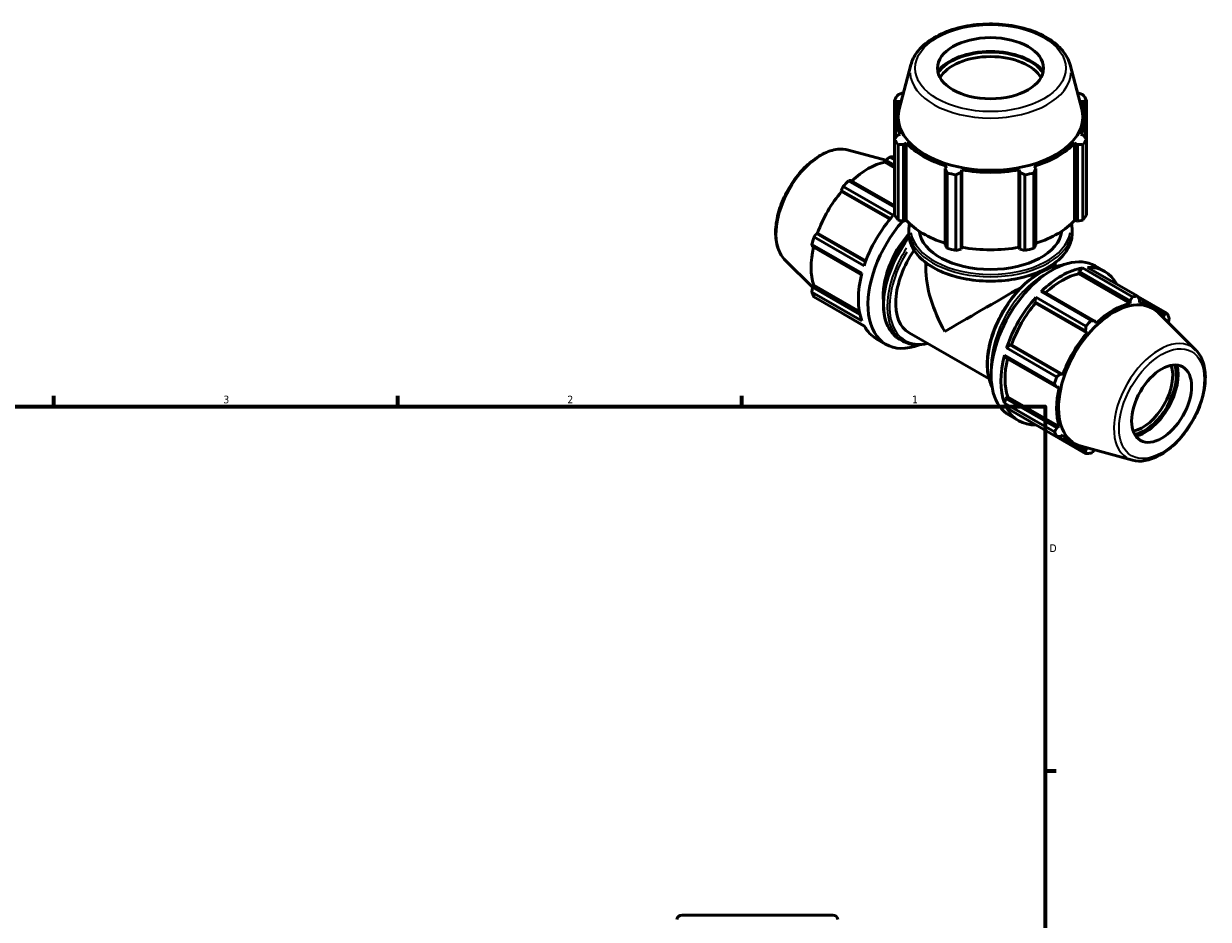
# Model space of a CAD drawing. Header units: inches. Extents: x 0.1 to 36.9, y -6.4 to 25.7.
# Tile 6 of 6: x 20.9 to 35.5, y 14.7 to 25.7. Entities that reach past the tile are written whole.
import ezdxf

# ---------------------------------------------------------------- set-up
doc = ezdxf.new("R2010")
doc.units = ezdxf.units.IN
doc.header["$MEASUREMENT"] = 0
for name, color, linetype, lineweight in [('Border (ANSI)', 7, 'Continuous', 70), ('Visible (ANSI)', 7, 'Continuous', 50), ('Visible Narrow (ANSI)', 7, 'Continuous', 35)]:
    doc.layers.add(name, color=color, linetype=linetype, lineweight=lineweight)
doc.styles.add('Note Text (ANSI)', font='tahoma.ttf')

# ---------------------------------------------------------------- blocks, each defined once
blk = doc.blocks.new('Borders Default Border')
at = {"layer": 'Border (ANSI)'}
for p, q in [((21.25, 21), (21.25, 21.134)), ((25.5, 21), (25.5, 21.134)), ((29.75, 21), (29.75, 21.134)), ((33.5, 16.5), (33.634, 16.5))]:
    blk.add_line(p, q, dxfattribs=at)
at = {"layer": 'Border (ANSI)', "flags": 128}
blk.add_lwpolyline([(0.5, 1), (0.5, 21), (33.5, 21), (33.5, 1), (0.5, 1)], dxfattribs=at)
at = {"layer": 'Border (ANSI)', "color": 5, "true_color": 0x0000ff, "char_height": 0.0945, "attachment_point": 7, "style": 'Note Text (ANSI)'}
for s, insert in [('3', (23.346, 21.038)), ('2', (27.596, 21.04)), ('1', (31.854, 21.04)), ('D', (33.553, 19.203))]:
    blk.add_mtext(s, dxfattribs=dict(at, insert=insert))

msp = doc.modelspace()

# ---------------------------------------------------------------- linework, layer by layer
at = {"layer": 'Visible (ANSI)'}
for p, q in [((31.84, 25.224), (31.695, 24.676)), ((33.806, 25.224), (33.95, 24.676)), ((31.637, 24.791), (31.637, 24.3)), ((31.669, 24.768), (31.705, 24.772)), ((31.669, 24.687), (31.669, 24.768)), ((33.94, 24.772), (33.976, 24.768)), ((33.976, 24.768), (33.976, 24.687)), ((34.008, 24.3), (34.008, 24.791)), ((31.651, 24.321), (31.651, 24.569)), ((33.994, 24.321), (33.994, 24.569)), ((31.637, 23.366), (31.637, 24.3)), ((31.705, 24.366), (31.669, 24.349)), ((33.976, 24.349), (33.94, 24.366)), ((34.008, 24.3), (34.008, 23.366)), ((31.07, 24.17), (31.531, 24.044)), ((31.683, 24.236), (31.683, 23.303)), ((31.75, 24.237), (31.783, 24.257)), ((31.75, 23.29), (31.75, 24.237)), ((31.783, 23.3), (31.783, 24.257)), ((33.862, 23.3), (33.862, 24.257)), ((33.862, 24.257), (33.896, 24.237)), ((33.896, 24.237), (33.896, 23.29)), ((33.963, 23.303), (33.963, 24.236)), ((31.517, 24.021), (31.531, 24.045)), ((31.637, 23.951), (31.517, 24.021)), ((31.531, 24.045), (31.637, 23.984)), ((31.637, 24.05), (31.579, 24.083)), ((32.282, 23.97), (32.264, 23.941)), ((32.264, 23.941), (32.264, 22.994)), ((32.286, 22.955), (32.286, 23.889)), ((32.396, 23.863), (32.396, 22.929)), ((32.459, 23.895), (32.47, 23.925)), ((32.459, 22.947), (32.459, 23.895)), ((32.47, 22.968), (32.47, 23.925)), ((33.175, 22.968), (33.175, 23.925)), ((33.175, 23.925), (33.186, 23.895)), ((33.186, 23.895), (33.186, 22.947)), ((33.249, 22.929), (33.249, 23.863)), ((33.359, 23.889), (33.359, 22.955)), ((33.381, 23.941), (33.364, 23.97)), ((33.381, 22.994), (33.381, 23.941)), ((31.622, 23.364), (31.003, 23.72)), ((31.069, 23.79), (31.637, 23.462)), ((31.637, 23.483), (31.097, 23.795)), ((30.98, 23.672), (31.587, 23.323)), ((30.983, 23.659), (30.98, 23.672)), ((31.58, 23.315), (30.983, 23.659)), ((31.683, 23.303), (31.75, 23.29)), ((31.783, 23.3), (31.75, 23.29)), ((33.896, 23.29), (33.862, 23.3)), ((33.896, 23.29), (33.963, 23.303)), ((30.673, 23.139), (30.685, 23.143)), ((31.279, 22.79), (30.673, 23.139)), ((31.283, 22.799), (30.685, 23.143)), ((31.815, 23.139), (31.815, 23.185)), ((33.831, 23.139), (33.831, 23.185)), ((31.234, 22.647), (30.615, 23.004)), ((30.642, 23.096), (31.261, 22.739)), ((32.264, 22.994), (32.286, 22.955)), ((33.359, 22.955), (33.381, 22.994)), ((30.624, 22.977), (31.229, 22.629)), ((32.396, 22.929), (32.459, 22.947)), ((32.47, 22.968), (32.459, 22.947)), ((33.186, 22.947), (33.175, 22.968)), ((33.186, 22.947), (33.249, 22.929)), ((30.286, 22.809), (30.624, 22.474)), ((32.024, 22.716), (32.024, 22.778)), ((33.621, 22.732), (33.621, 22.778)), ((33.958, 22.713), (33.92, 22.67)), ((34.577, 22.357), (33.958, 22.713)), ((34.023, 22.72), (34.642, 22.363)), ((34.115, 22.739), (34.234, 22.67)), ((33.92, 22.67), (33.913, 22.641)), ((33.913, 22.641), (34.549, 22.274)), ((33.92, 22.67), (34.549, 22.308)), ((30.615, 22.414), (31.234, 22.058)), ((30.624, 22.474), (30.639, 22.499)), ((31.21, 22.137), (30.624, 22.474)), ((31.203, 22.174), (30.639, 22.499)), ((33.485, 22.419), (33.448, 22.42)), ((33.448, 22.42), (34.067, 22.063)), ((34.114, 22.057), (33.485, 22.419)), ((31.261, 21.997), (30.642, 22.354)), ((33.382, 22.35), (33.369, 22.296)), ((33.369, 22.296), (33.379, 22.279)), ((33.369, 22.296), (33.998, 21.934)), ((33.379, 22.279), (34.015, 21.913)), ((34.001, 21.994), (33.382, 22.35)), ((34.549, 22.308), (34.549, 22.274)), ((35.003, 22.154), (34.644, 22.361)), ((34.653, 22.343), (34.833, 22.239)), ((34.662, 22.285), (34.665, 22.319)), ((31.003, 22.145), (31.263, 21.995)), ((35.359, 21.699), (34.893, 22.161)), ((34.914, 22.174), (34.973, 22.14)), ((34.973, 22.14), (34.96, 22.113)), ((34.128, 22.032), (34.114, 22.057)), ((31.411, 21.838), (31.53, 21.769)), ((31.699, 21.832), (31.739, 21.809)), ((31.818, 21.911), (32.805, 21.342)), ((33.998, 21.934), (34.015, 21.913)), ((33.061, 21.764), (33.021, 21.726)), ((33.021, 21.726), (33.64, 21.369)), ((33.081, 21.763), (33.061, 21.764)), ((33.69, 21.402), (33.061, 21.764)), ((33.081, 21.763), (33.717, 21.397)), ((32.994, 21.634), (33.013, 21.602)), ((33.613, 21.278), (32.994, 21.634)), ((33.013, 21.602), (33.642, 21.239)), ((33.717, 21.397), (33.69, 21.402)), ((33.642, 21.239), (33.671, 21.24)), ((33.013, 21.099), (32.994, 21.044)), ((33.035, 21.119), (33.013, 21.099)), ((33.642, 20.737), (33.013, 21.099)), ((33.035, 21.119), (33.671, 20.753)), ((32.994, 21.044), (33.613, 20.688)), ((33.64, 20.628), (33.021, 20.984)), ((33.052, 20.893), (33.171, 20.824)), ((33.381, 20.777), (33.382, 20.775)), ((33.382, 20.775), (34.001, 20.418)), ((33.671, 20.753), (33.642, 20.737)), ((33.69, 20.63), (33.717, 20.649)), ((33.661, 20.629), (33.844, 20.523)), ((34.576, 20.338), (33.942, 20.51)), ((33.998, 20.451), (33.937, 20.486)), ((34.015, 20.476), (33.998, 20.451)), ((34.114, 20.463), (34.114, 20.463)), ((29.013, 14.716), (30.874, 14.716))]:
    msp.add_line(p, q, dxfattribs=at)
for centre, start, end in [((29.013, 14.65), 90, 168), ((30.874, 14.65), 12, 90)]:
    msp.add_arc(centre, 0.0656, start, end, dxfattribs=at)
for centre, major_axis, ratio in [((32.823, 25.181), (0.656, 0), 0.575862), ((34.937, 21.036), (0.261, 0.454), 0.578093)]:
    msp.add_ellipse(centre, major_axis=major_axis, ratio=ratio, dxfattribs=at)
for centre, major_axis, ratio, start_param, end_param in [((32.823, 24.98), (-0.708, 0), 0.575862, 3.543265, 5.881513), ((32.823, 24.98), (0.695, 0), 0.575862, 0.369102, 2.772491), ((32.823, 24.947), (-0.656, 0), 0.575862, 3.455786, 5.968992), ((32.823, 24.569), (-1.172, 0), 0.575862, 5.977753, 6.588618), ((32.823, 24.545), (-1.26, 0), 0.575862, 5.843222, 5.93775), ((32.823, 24.569), (1.172, 0), 0.575862, 5.977753, 6.588618), ((32.823, 24.545), (1.26, 0), 0.575862, 0.345435, 0.439963), ((32.823, 24.577), (-1.14, 0), 0.575862, 6.1329, 9.575063), ((32.823, 24.545), (-1.26, 0), 0.575862, 0.345435, 0.439963), ((32.823, 24.545), (1.26, 0), 0.575862, 5.843222, 5.93775), ((32.823, 24.569), (1.172, 0), 0.575862, 3.621558, 4.232423), ((32.823, 24.569), (1.172, 0), 0.575862, 5.192355, 5.80322), ((31.307, 23.127), (0.494, 0.858), 0.578093, 0.478032, 1.071949), ((31.324, 23.117), (0.531, 0.923), 0.578093, 0.354324, 0.438029), ((32.823, 24.545), (1.26, 0), 0.575862, 4.272426, 4.366954), ((32.823, 24.569), (1.172, 0), 0.575862, 4.406956, 5.017822), ((32.823, 24.545), (1.26, 0), 0.575862, 5.057824, 5.152352), ((31.324, 23.117), (-0.531, -0.923), 0.578093, 4.270492, 4.36502), ((31.307, 23.127), (0.494, 0.858), 0.578093, 1.26343, 1.874295), ((31.943, 22.761), (-0.531, -0.923), 0.578093, 4.36502, 5.055891), ((32.062, 22.692), (-0.531, -0.923), 0.578093, 4.369082, 6.909014), ((32.823, 23.612), (-1.26, 0), 0.575862, 0.345435, 0.439963), ((32.823, 23.612), (-1.172, 0), 0.575862, 0.479966, 1.073963), ((32.823, 23.612), (-1.172, 0), 0.575862, 2.067629, 2.661627), ((32.823, 23.612), (1.26, 0), 0.575862, 5.843222, 5.93775), ((32.062, 22.692), (-0.399, -0.692), 0.578093, 4.377416, 5.605877), ((32.823, 23.202), (-0.882, 0), 0.575862, 0.070876, 3.070717), ((31.324, 23.117), (-0.531, -0.923), 0.578093, 5.055891, 5.150418), ((31.307, 23.127), (0.494, 0.858), 0.578093, 2.065615, 2.659693), ((32.217, 22.603), (-0.399, -0.692), 0.578093, 4.566868, 6.283185), ((32.823, 23.612), (1.26, 0), 0.575862, 4.272426, 4.366954), ((32.823, 23.612), (-1.172, 0), 0.575862, 1.265364, 1.876229), ((33.584, 21.816), (0.531, 0.923), 0.578093, 0, 3.141593), ((32.823, 23.612), (1.26, 0), 0.575862, 5.057824, 5.152352), ((32.823, 22.254), (-0.565, 0.978), 0.576978, 0.784431, 1.569829), ((33.703, 21.747), (-0.531, -0.923), 0.578093, 3.579622, 4.270492), ((33.703, 21.747), (0.531, 0.923), 0.578093, 5.939684, 6.626687), ((31.943, 22.761), (-0.531, -0.923), 0.578093, 5.150418, 5.841289), ((33.703, 21.747), (-0.494, -0.858), 0.578093, 3.619624, 4.213542), ((31.324, 23.117), (-0.531, -0.923), 0.578093, 5.841289, 5.935816), ((32.823, 22.254), (0.799, 0.462), 0.001672, 1.06913, 2.355228), ((33.703, 21.747), (-0.531, -0.923), 0.578093, 4.36502, 5.055891), ((33.703, 21.747), (-0.494, -0.858), 0.578093, 4.405023, 5.015888), ((34.345, 21.377), (0.481, 0.835), 0.578093, 6.13202, 9.575944), ((34.339, 21.381), (-0.494, -0.858), 0.578093, 3.619624, 4.23049), ((34.322, 21.391), (0.531, 0.923), 0.578093, 0.343502, 0.438029), ((34.339, 21.381), (0.494, 0.858), 0.578093, 5.975819, 6.586684), ((34.322, 21.391), (0.531, 0.923), 0.578093, 5.841289, 5.935816), ((31.943, 22.761), (-0.531, -0.923), 0.578093, 5.935816, 6.283185), ((34.322, 21.391), (-0.531, -0.923), 0.578093, 4.270492, 4.36502), ((34.339, 21.381), (-0.494, -0.858), 0.578093, 4.405023, 5.015888), ((33.703, 21.747), (-0.531, -0.923), 0.578093, 5.150418, 5.841289), ((33.703, 21.747), (-0.494, -0.858), 0.578093, 5.207208, 5.801286), ((34.322, 21.391), (-0.531, -0.923), 0.578093, 5.055891, 5.150418), ((34.704, 21.171), (-0.261, -0.454), 0.578093, 0.460551, 2.681042), ((34.726, 21.158), (0.277, 0.481), 0.578093, 3.610413, 5.814365), ((34.726, 21.158), (0.293, 0.509), 0.578093, 3.666483, 5.758294), ((34.339, 21.381), (-0.494, -0.858), 0.578093, 5.190421, 5.801286), ((33.703, 21.747), (-0.531, -0.923), 0.578093, 5.935816, 6.626687), ((34.322, 21.391), (-0.531, -0.923), 0.578093, 5.841289, 5.935816), ((34.339, 21.381), (-0.494, -0.858), 0.578093, 5.975819, 6.586684), ((34.322, 21.391), (-0.531, -0.923), 0.578093, 0.343502, 0.438029)]:
    msp.add_ellipse(centre, major_axis=major_axis, ratio=ratio, start_param=start_param, end_param=end_param, dxfattribs=at)
for points, knots in [([(33.806, 25.224), (33.79, 25.285), (33.758, 25.344), (33.667, 25.455), (33.605, 25.507), (33.455, 25.598), (33.367, 25.636), (33.176, 25.694), (33.073, 25.713), (32.863, 25.731), (32.755, 25.73), (32.546, 25.709), (32.445, 25.688), (32.257, 25.628), (32.17, 25.588), (32.022, 25.494), (31.96, 25.438), (31.879, 25.329), (31.854, 25.277), (31.84, 25.224)], [0.935683, 0.935683, 0.935683, 0.935683, 1.225932, 1.225932, 1.544561, 1.544561, 1.875556, 1.875556, 2.205797, 2.205797, 2.534489, 2.534489, 2.863256, 2.863256, 3.193658, 3.193658, 3.524412, 3.524412, 3.776706, 3.776706, 3.776706, 3.776706]), ([(30.286, 22.809), (30.25, 22.844), (30.222, 22.89), (30.181, 22.998), (30.17, 23.062), (30.166, 23.201), (30.175, 23.277), (30.211, 23.433), (30.239, 23.512), (30.31, 23.665), (30.354, 23.739), (30.452, 23.875), (30.507, 23.937), (30.624, 24.043), (30.686, 24.087), (30.811, 24.151), (30.874, 24.172), (30.982, 24.184), (31.027, 24.181), (31.07, 24.17)], [4.076223, 4.076223, 4.076223, 4.076223, 4.366803, 4.366803, 4.685414, 4.685414, 5.016306, 5.016306, 5.346508, 5.346508, 5.675193, 5.675193, 6.003958, 6.003958, 6.33433, 6.33433, 6.664951, 6.664951, 6.915484, 6.915484, 6.915484, 6.915484]), ([(31.815, 23.139), (31.815, 23.077), (31.831, 23.015), (31.896, 22.897), (31.946, 22.841), (32.072, 22.739), (32.15, 22.695), (32.325, 22.622), (32.423, 22.594), (32.629, 22.557), (32.737, 22.548), (32.951, 22.551), (33.059, 22.562), (33.261, 22.604), (33.357, 22.634), (33.527, 22.711), (33.602, 22.758), (33.722, 22.864), (33.768, 22.923), (33.819, 23.035), (33.831, 23.087), (33.831, 23.139)], [3.926991, 3.926991, 3.926991, 3.926991, 4.234262, 4.234262, 4.550039, 4.550039, 4.872934, 4.872934, 5.196365, 5.196365, 5.519193, 5.519193, 5.841792, 5.841792, 6.164687, 6.164687, 6.488182, 6.488182, 6.810661, 6.810661, 7.068583, 7.068583, 7.068583, 7.068583]), ([(31.817, 23.096), (31.767, 23.032), (31.72, 22.963), (31.631, 22.804), (31.591, 22.713), (31.532, 22.533), (31.512, 22.443), (31.496, 22.271), (31.499, 22.19), (31.528, 22.046), (31.554, 21.982), (31.621, 21.889), (31.657, 21.856), (31.699, 21.832)], [6.819535, 6.819535, 6.819535, 6.819535, 7.091318, 7.091318, 7.414149, 7.414149, 7.737297, 7.737297, 8.061079, 8.061079, 8.383708, 8.383708, 8.641314, 8.641314, 8.641314, 8.641314]), ([(33.702, 22.744), (33.65, 22.74), (33.595, 22.728), (33.469, 22.679), (33.397, 22.638), (33.258, 22.531), (33.191, 22.466), (33.067, 22.32), (33.011, 22.238), (32.914, 22.065), (32.874, 21.975), (32.814, 21.794), (32.795, 21.704), (32.779, 21.533), (32.782, 21.452), (32.806, 21.331), (32.821, 21.287), (32.841, 21.248)], [5.865489, 5.865489, 5.865489, 5.865489, 6.121443, 6.121443, 6.444521, 6.444521, 6.76824, 6.76824, 7.091318, 7.091318, 7.414149, 7.414149, 7.737297, 7.737297, 8.061079, 8.061079, 8.275546, 8.275546, 8.275546, 8.275546]), ([(31.739, 21.809), (31.789, 21.78), (31.846, 21.765), (31.951, 21.763), (31.996, 21.769), (32.043, 21.781)], [2.3581282, 2.3581282, 2.3581282, 2.3581282, 2.6644935, 2.6644935, 2.8824646, 2.8824646, 2.8824646, 2.8824646]), ([(34.576, 20.338), (34.625, 20.325), (34.678, 20.323), (34.792, 20.342), (34.853, 20.365), (34.975, 20.432), (35.037, 20.478), (35.153, 20.587), (35.207, 20.651), (35.304, 20.789), (35.346, 20.864), (35.414, 21.017), (35.44, 21.096), (35.473, 21.25), (35.48, 21.326), (35.473, 21.466), (35.46, 21.531), (35.416, 21.63), (35.391, 21.668), (35.359, 21.699)], [2.509294, 2.509294, 2.509294, 2.509294, 2.799875, 2.799875, 3.118485, 3.118485, 3.449377, 3.449377, 3.779579, 3.779579, 4.108264, 4.108264, 4.437029, 4.437029, 4.767401, 4.767401, 5.098022, 5.098022, 5.348555, 5.348555, 5.348555, 5.348555])]:
    msp.add_open_spline(points, degree=3, knots=knots, dxfattribs=at)
for points, weights in [([(31.669, 24.768), (31.653, 24.78), (31.637, 24.791)], [1.00124845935, 1.00103270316, 1]), ([(31.683, 24.854), (31.717, 24.868), (31.749, 24.88)], [1, 1.0010236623, 1.00124461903]), ([(33.896, 24.88), (33.929, 24.868), (33.963, 24.854)], [1.00124461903, 1.0010236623, 1]), ([(34.008, 24.791), (33.992, 24.78), (33.976, 24.768)], [1, 1.00103270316, 1.00124845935]), ([(31.637, 24.3), (31.653, 24.325), (31.669, 24.349)], [1, 1.00103270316, 1.00124845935]), ([(33.976, 24.349), (33.992, 24.325), (34.008, 24.3)], [1.00124845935, 1.00103270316, 1]), ([(31.75, 24.237), (31.717, 24.237), (31.683, 24.236)], [1.00124845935, 1.00103270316, 1]), ([(33.963, 24.236), (33.928, 24.237), (33.896, 24.237)], [1, 1.00103270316, 1.00124845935]), ([(31.579, 24.083), (31.554, 24.064), (31.531, 24.045)], [1, 1.00103649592, 1.00125604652]), ([(32.286, 23.889), (32.275, 23.916), (32.264, 23.941)], [1, 1.00103270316, 1.00124845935]), ([(32.459, 23.895), (32.428, 23.879), (32.396, 23.863)], [1.00124845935, 1.00103270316, 1]), ([(33.249, 23.863), (33.217, 23.879), (33.186, 23.895)], [1, 1.00103270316, 1.00124845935]), ([(33.381, 23.941), (33.37, 23.916), (33.359, 23.889)], [1.00124845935, 1.00103270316, 1]), ([(31.003, 23.72), (30.991, 23.696), (30.98, 23.672)], [1, 1.00103649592, 1.00125604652]), ([(31.097, 23.795), (31.083, 23.792), (31.069, 23.79)], [1.00125604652, 1.00103649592, 1]), ([(30.673, 23.139), (30.658, 23.118), (30.642, 23.096)], [1.00125604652, 1.00103649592, 1]), ([(30.615, 23.004), (30.62, 22.99), (30.624, 22.977)], [1, 1.00103649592, 1.00125604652]), ([(30.624, 22.474), (30.62, 22.445), (30.615, 22.414)], [1.00125604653, 1.00103649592, 1]), ([(34.549, 22.308), (34.562, 22.332), (34.577, 22.357)], [1.00125604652, 1.00103649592, 1]), ([(34.642, 22.363), (34.654, 22.341), (34.665, 22.319)], [1, 1.00103649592, 1.00125604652]), ([(31.002, 22.147), (31.002, 22.146), (31.003, 22.145)], [1.00010243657, 1.00005225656, 1]), ([(34.973, 22.14), (34.988, 22.147), (35.003, 22.154)], [1.00125604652, 1.00103649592, 1]), ([(33.998, 21.934), (33.999, 21.963), (34.001, 21.994)], [1.00125604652, 1.00103649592, 1]), ([(34.067, 22.063), (34.091, 22.06), (34.114, 22.057)], [1, 1.00103649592, 1.00125604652]), ([(35.03, 22.094), (35.026, 22.063), (35.021, 22.034)], [1, 1.00102661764, 1.00125178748]), ([(33.64, 21.369), (33.666, 21.386), (33.69, 21.402)], [1, 1.00103649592, 1.00125604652]), ([(33.642, 21.239), (33.628, 21.258), (33.613, 21.278)], [1.00125604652, 1.00103649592, 1]), ([(33.613, 20.688), (33.628, 20.713), (33.642, 20.737)], [1, 1.00103649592, 1.00125604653]), ([(33.69, 20.63), (33.666, 20.629), (33.64, 20.628)], [1.00125604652, 1.00103649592, 1]), ([(34.001, 20.418), (33.999, 20.435), (33.998, 20.451)], [1, 1.00103649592, 1.00125604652]), ([(34.114, 20.463), (34.091, 20.444), (34.067, 20.425)], [1.00125604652, 1.00103649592, 1])]:
    msp.add_rational_spline(points, weights, degree=2, dxfattribs=at)
for points in [[(31.823, 23.26), (31.817, 23.235), (31.815, 23.21), (31.815, 23.185)], [(33.831, 23.185), (33.831, 23.21), (33.828, 23.235), (33.823, 23.26)]]:
    msp.add_open_spline(points, degree=3, dxfattribs=at)
at = {"layer": 'Visible Narrow (ANSI)'}
for centre, major_axis, ratio in [((32.823, 25.181), (-0.93, 0), 0.575862), ((34.937, 21.036), (-0.371, -0.644), 0.578093)]:
    msp.add_ellipse(centre, major_axis=major_axis, ratio=ratio, dxfattribs=at)
for centre, major_axis, ratio, start_param, end_param in [((32.823, 25.138), (-0.994, 0), 0.575862, 0.021823, 3.11977), ((30.738, 23.455), (0.396, 0.688), 0.578093, 0.293129, 2.848464), ((32.823, 23.202), (0.987, 0), 0.575862, 3.229749, 6.195029), ((32.161, 22.635), (-0.462, -0.803), 0.578093, 4.564695, 6.192738), ((32.823, 23.185), (-1.008, 0), 0.575862, 0.15708, 2.984513), ((32.823, 23.139), (1.008, 0), 0.575862, 3.298672, 6.126106), ((32.202, 22.612), (-0.462, -0.803), 0.578093, 4.610575, 6.195153), ((32.217, 22.603), (-0.452, -0.785), 0.578093, 4.654428, 6.662327), ((33.444, 21.896), (-0.462, -0.803), 0.578093, 3.649959, 5.774819), ((33.484, 21.873), (-0.462, -0.803), 0.578093, 3.927245, 5.497533), ((33.499, 21.864), (0.452, 0.785), 0.578093, 1.242223, 1.89937), ((34.908, 21.053), (0.396, 0.688), 0.578093, 0.021031, 3.120562)]:
    msp.add_ellipse(centre, major_axis=major_axis, ratio=ratio, start_param=start_param, end_param=end_param, dxfattribs=at)

# ---------------------------------------------------------------- block references
msp.add_blockref('Borders Default Border', (0, 0))

doc.saveas('drawing.dxf')
